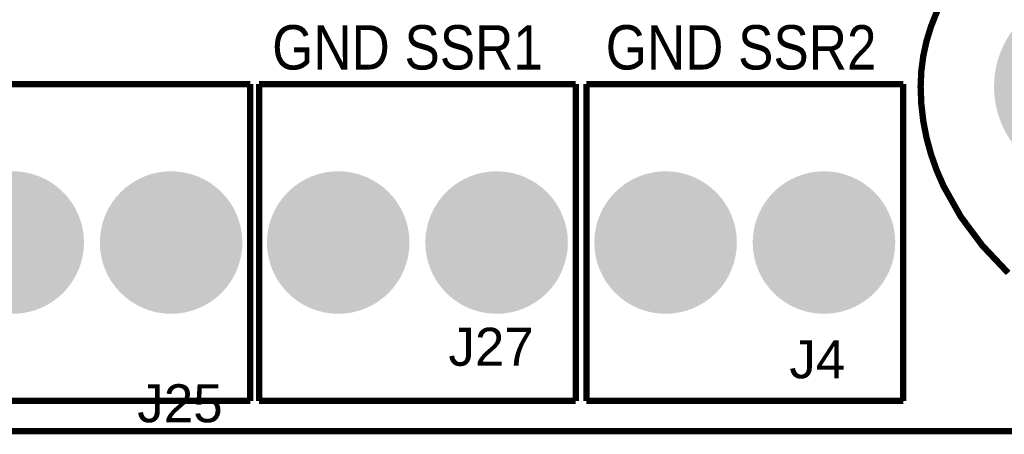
# Model space of a CAD drawing. Header units: inches. Extents: x -3.34 to 3.34, y -1.57 to 1.57.
# Tile 5 of 14: x -1.9 to -0.66, y -1.57 to -1.05. Entities that reach past the tile are written whole.
import ezdxf

# ---------------------------------------------------------------- set-up
doc = ezdxf.new("R2010")
doc.units = ezdxf.units.IN
doc.layers.get('0').update_dxf_attribs({"linetype": 'CONTINUOUS'})

# ---------------------------------------------------------------- blocks, each defined once
blk = doc.blocks.new('EPAD')
at = {"const_width": 0.5}
blk.add_lwpolyline([(-0.25, 0, 1), (0.25, 0, 1)], format="xyb", close=True, dxfattribs=at)

msp = doc.modelspace()

# ---------------------------------------------------------------- linework, layer by layer
at = {"const_width": 0.008}
for points in [[(-3.332118, -1.570866), (3.333236, -1.570866), (3.333236, 1.570866), (-3.332118, 1.570866), (-3.332118, -1.570866)], [(-3.332118, -1.570866), (3.333236, -1.570866), (3.333236, 1.570866), (-3.332118, 1.570866), (-3.332118, -1.570866)], [(-3.332118, -1.570866), (3.333236, -1.570866), (3.333236, 1.570866), (-3.332118, 1.570866), (-3.332118, -1.570866)], [(-0.649204, -0.924824), (-0.682196, -0.955735), (-0.709859, -0.98857), (-0.731895, -1.023161), (-0.74071, -1.041065), (-0.748006, -1.059345), (-0.753745, -1.077982), (-0.757891, -1.096955), (-0.760406, -1.116244), (-0.761252, -1.135827), (-0.760415, -1.157677), (-0.757931, -1.179198), (-0.753837, -1.200366), (-0.74817, -1.221156), (-0.740968, -1.241545), (-0.732269, -1.261509), (-0.710528, -1.300066), (-0.68325, -1.336637), (-0.650735, -1.37103)], [(-0.649204, -0.924824), (-0.682196, -0.955735), (-0.709859, -0.98857), (-0.731895, -1.023161), (-0.74071, -1.041065), (-0.748006, -1.059345), (-0.753745, -1.077982), (-0.757891, -1.096955), (-0.760406, -1.116244), (-0.761252, -1.135827), (-0.760415, -1.157677), (-0.757931, -1.179198), (-0.753837, -1.200366), (-0.74817, -1.221156), (-0.740968, -1.241545), (-0.732269, -1.261509), (-0.710528, -1.300066), (-0.68325, -1.336637), (-0.650735, -1.37103)], [(-0.649204, -0.924824), (-0.682196, -0.955735), (-0.709859, -0.98857), (-0.731895, -1.023161), (-0.74071, -1.041065), (-0.748006, -1.059345), (-0.753745, -1.077982), (-0.757891, -1.096955), (-0.760406, -1.116244), (-0.761252, -1.135827), (-0.760415, -1.157677), (-0.757931, -1.179198), (-0.753837, -1.200366), (-0.74817, -1.221156), (-0.740968, -1.241545), (-0.732269, -1.261509), (-0.710528, -1.300066), (-0.68325, -1.336637), (-0.650735, -1.37103)], [(-1.607709, -1.132677), (-2.207709, -1.132677)], [(-1.607709, -1.132677), (-2.207709, -1.132677)], [(-1.607709, -1.132677), (-2.207709, -1.132677)], [(-1.607709, -1.132677), (-1.607709, -1.532677)], [(-1.607709, -1.132677), (-1.607709, -1.532677)], [(-1.607709, -1.132677), (-1.607709, -1.532677)], [(-1.596685, -1.532677), (-1.596685, -1.132677)], [(-1.196685, -1.132677), (-1.596685, -1.132677)], [(-1.596685, -1.532677), (-1.596685, -1.132677)], [(-1.196685, -1.132677), (-1.596685, -1.132677)], [(-1.596685, -1.532677), (-1.596685, -1.132677)], [(-1.196685, -1.132677), (-1.596685, -1.132677)], [(-1.196685, -1.532677), (-1.196685, -1.132677)], [(-1.196685, -1.532677), (-1.196685, -1.132677)], [(-1.196685, -1.532677), (-1.196685, -1.132677)], [(-1.183299, -1.532677), (-1.183299, -1.132677)], [(-0.783299, -1.132677), (-1.183299, -1.132677)], [(-1.183299, -1.532677), (-1.183299, -1.132677)], [(-0.783299, -1.132677), (-1.183299, -1.132677)], [(-1.183299, -1.532677), (-1.183299, -1.132677)], [(-0.783299, -1.132677), (-1.183299, -1.132677)], [(-0.783299, -1.532677), (-0.783299, -1.132677)], [(-0.783299, -1.532677), (-0.783299, -1.132677)], [(-0.783299, -1.532677), (-0.783299, -1.132677)], [(-2.207709, -1.532677), (-1.607709, -1.532677)], [(-2.207709, -1.532677), (-1.607709, -1.532677)], [(-2.207709, -1.532677), (-1.607709, -1.532677)], [(-1.196685, -1.532677), (-1.596685, -1.532677)], [(-1.196685, -1.532677), (-1.596685, -1.532677)], [(-1.196685, -1.532677), (-1.596685, -1.532677)], [(-0.783299, -1.532677), (-1.183299, -1.532677)], [(-0.783299, -1.532677), (-1.183299, -1.532677)], [(-0.783299, -1.532677), (-1.183299, -1.532677)]]:
    msp.add_lwpolyline(points, dxfattribs=at)

# ---------------------------------------------------------------- block references
for p, xscale, yscale in [((-0.548654, -1.135827), 0.24, 0.24), ((-1.907709, -1.332677), 0.18, 0.18), ((-1.707709, -1.332677), 0.18, 0.18), ((-1.496685, -1.332677), 0.18, 0.18), ((-1.296685, -1.332677), 0.18, 0.18), ((-1.083299, -1.332677), 0.18, 0.18), ((-0.883299, -1.332677), 0.18, 0.18)]:
    msp.add_blockref('EPAD', p, dxfattribs=dict(xscale=xscale, yscale=yscale))

# ---------------------------------------------------------------- texts
for s, height, width, p in [('GND SSR1', 0.056, 0.892857, (-1.58015, -1.114181)), ('GND SSR1', 0.056, 0.892857, (-1.58015, -1.114181)), ('GND SSR1', 0.056, 0.892857, (-1.58015, -1.114181)), ('GND SSR2', 0.056, 0.892857, (-1.15889, -1.114181)), ('GND SSR2', 0.056, 0.892857, (-1.15889, -1.114181)), ('GND SSR2', 0.056, 0.892857, (-1.15889, -1.114181)), ('J27', 0.048, 1.041667, (-1.357512, -1.488315)), ('J27', 0.048, 1.041667, (-1.357512, -1.488315)), ('J27', 0.048, 1.041667, (-1.357512, -1.488315)), ('J4', 0.048, 1.041667, (-0.927, -1.504063)), ('J4', 0.048, 1.041667, (-0.927, -1.504063)), ('J4', 0.048, 1.041667, (-0.927, -1.504063)), ('J25', 0.048, 1.041667, (-1.750425, -1.559685)), ('J25', 0.048, 1.041667, (-1.750425, -1.559685)), ('J25', 0.048, 1.041667, (-1.750425, -1.559685))]:
    msp.add_text(s, height=height, dxfattribs=dict(width=width)).set_placement(p)

doc.saveas('drawing.dxf')
